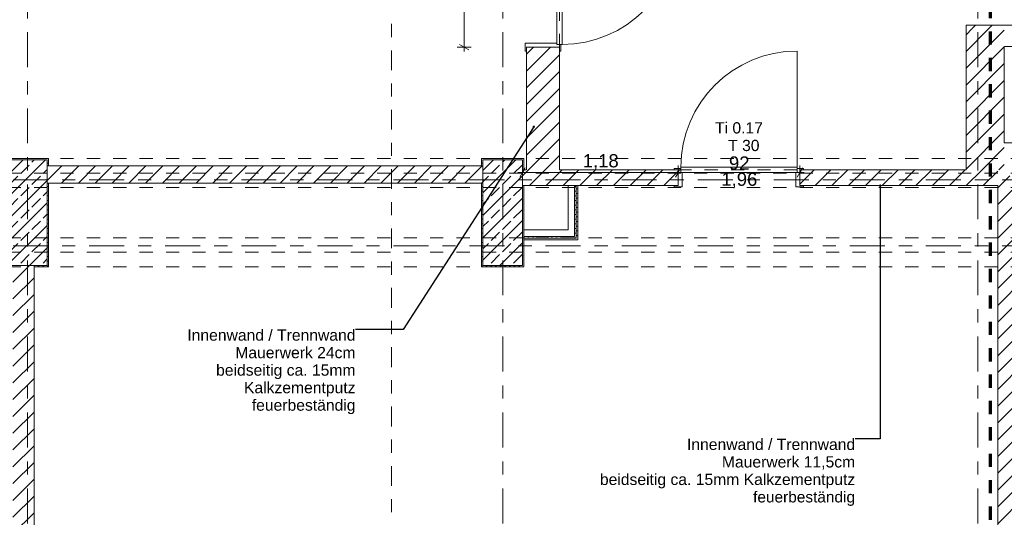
# Model space of a CAD drawing. Header units: metres. Extents: x -3.6 to 84.5, y -11 to 16.8.
# Tile 10 of 78: x 7.7 to 15.1, y 3.3 to 7.1. Entities that reach past the tile are written whole.
import ezdxf

# ---------------------------------------------------------------- set-up
doc = ezdxf.new("R2010")
doc.units = ezdxf.units.M
doc.header["$MEASUREMENT"] = 0
for name, pattern in [('Achse', [0.2, 0.1, -0.05, 0, -0.05]), ('Schnittlinie', [0.3, 0.15, -0.075, 0, -0.075]), ('Strichlinie doppelt', [0.546806, 0.264583, -0.105833, 0.070556, -0.105833]), ('Strichlinie eng', [0.115, 0.075, -0.04]), ('Untersicht', [0.1, 0.075, -0.025]), ('Wipeout_Contour', [1, 0, -1])]:
    doc.linetypes.add(name, pattern=pattern)
for name, color, linetype in [('152 - Bemaßung_ Beschriftung.Ausbau', 7, 'Continuous'), ('201a - Marker.Schnitt - optisch Grundriss', 7, 'Continuous'), ('301 - Elemente.Linie', 7, 'Continuous'), ('451 - Universal.Achsen Raster', 7, 'Continuous'), ('605 - Struktur.Wand Innen', 7, 'Continuous'), ('606 - Struktur.Wand Innen Ausbau', 7, 'Continuous'), ('607 - Struktur.Stütze', 7, 'Continuous'), ('608 - Struktur.Träger', 7, 'Continuous'), ('650 - Abdeckung.Fußboden Aufbau', 7, 'Continuous')]:
    doc.layers.add(name, color=color, linetype=linetype)
doc.styles.add('ERSTELLTER_STIL_2', font='txt')
doc.dimstyles.new('ERSTELLTER_STIL__1', dxfattribs={"dimtxt": 0.1, "dimasz": 0.0532, "dimexe": 0.18, "dimexo": 0.0625, "dimgap": 0, "dimtad": 1, "dimtih": 1, "dimtoh": 1, "dimzin": 0, "dimdsep": 46, "dimtxsty": 'ERSTELLTER_STIL_2', "dimblk": 'ARROWHEAD_2', "dimblk1": 'ARROWHEAD_2', "dimblk2": 'ARROWHEAD_2', "dimcen": 0.09, "dimse1": 1, "dimse2": 1, "dimclrd": 7, "dimclre": 7, "dimclrt": 7, "dimazin": 0, "dimtfac": 1, "dimtdec": 4, "dimtmove": 0, "dimatfit": 3, "dimfxl": 1, "dimtolj": 1, "dimtzin": 0, "dimarcsym": 0})
doc.dimstyles.new('ERSTELLTER_STIL__2', dxfattribs={"dimtxt": 0.1, "dimasz": 0.0532, "dimexe": 0.18, "dimexo": 0.0625, "dimgap": 0, "dimtad": 1, "dimtih": 1, "dimtoh": 1, "dimzin": 0, "dimdsep": 46, "dimtxsty": 'ERSTELLTER_STIL_2', "dimblk": 'ARROWHEAD_2', "dimblk1": 'ARROWHEAD_2', "dimblk2": 'ARROWHEAD_2', "dimcen": 0.09, "dimse1": 1, "dimse2": 1, "dimclrd": 7, "dimclre": 7, "dimclrt": 7, "dimazin": 0, "dimtfac": 1, "dimtdec": 4, "dimtmove": 2, "dimatfit": 3, "dimfxl": 1, "dimtolj": 1, "dimtzin": 0, "dimarcsym": 0})
doc.dimstyles.new('ERSTELLTER_STIL__3', dxfattribs={"dimtxt": 0.1, "dimasz": 0.0532, "dimexe": 0.18, "dimexo": 0.0625, "dimgap": 0, "dimtad": 1, "dimzin": 0, "dimdsep": 46, "dimtxsty": 'ERSTELLTER_STIL_2', "dimblk": 'ARROWHEAD_2', "dimblk1": 'ARROWHEAD_2', "dimblk2": 'ARROWHEAD_2', "dimcen": 0.09, "dimse1": 1, "dimse2": 1, "dimclrd": 7, "dimclre": 7, "dimclrt": 7, "dimazin": 0, "dimtfac": 1, "dimtdec": 4, "dimtmove": 0, "dimatfit": 3, "dimfxl": 1, "dimtolj": 1, "dimtzin": 0, "dimarcsym": 0})
doc.dimstyles.new('ERSTELLTER_STIL__6', dxfattribs={"dimtxt": 0.18, "dimasz": 0.03648, "dimexe": 0.18, "dimexo": 0.0625, "dimgap": 0, "dimtad": 0, "dimtih": 1, "dimtoh": 1, "dimdec": 4, "dimzin": 0, "dimdsep": 46, "dimcen": 0.09, "dimadec": 0, "dimazin": 0, "dimtfac": 1, "dimtdec": 4, "dimtmove": 0, "dimatfit": 3, "dimldrblk": 'ARROWHEAD_11', "dimfxl": 1, "dimtolj": 1, "dimtzin": 0, "dimarcsym": 0})
pattern_1 = [(45, (0, 0), (-0.0636396, 0.0636396), [])]
pattern_2 = [(45, (0, 0), (-0.01767767, 0.01767767), [0, -0.025])]
pattern_3 = [(45, (0, 0), (-0.0848528, 0.0848528), []), (45, (-0.04243, 0.04243), (-0.0848528, 0.0848528), [0.09, -0.03])]

# ---------------------------------------------------------------- blocks, each defined once
blk = doc.blocks.new('ARROWHEAD_11')
at = {"color": 0, "linetype": 'Continuous', "lineweight": 0}
blk.add_line((0, 0), (-1, 0), dxfattribs=at)
at = {"color": 0, "linetype": 'Continuous', "lineweight": 0, "const_width": 0.25, "flags": 128}
blk.add_lwpolyline([(-0.125, 0, 1), (0.125, 0, 1)], format="xyb", close=True, dxfattribs=at)
blk = doc.blocks.new('*D51')
at = {"layer": '152 - Bemaßung_ Beschriftung.Ausbau', "color": 7, "linetype": 'Continuous', "lineweight": 5}
for p, q in [((-0.1048, -4.025), (-0.1452, -4.095)), ((-0.125, -4.1125), (-0.125, -4.0075)), ((0.0052, -4.025), (-0.0352, -4.095)), ((-0.015, -4.1125), (-0.015, -4.0075)), ((-0.1592, -4.06), (-0.125, -4.06)), ((-0.125, -4.06), (-0.015, -4.06)), ((-0.015, -4.06), (52.7, -4.06))]:
    blk.add_line(p, q, dxfattribs=at)
at = {"layer": '152 - Bemaßung_ Beschriftung.Ausbau', "color": 7, "lineweight": 5, "insert": (-0.1416, -4.0505), "char_height": 0.1, "attachment_point": 7, "style": 'ERSTELLTER_STIL_2'}
blk.add_mtext('\\A1;{\\pql;\\fArial|b0|i0|c0|p38;11}', dxfattribs=at)
blk = doc.blocks.new('ARROWHEAD_2')
at = {"color": 0, "linetype": 'Continuous', "lineweight": 0}
for p, q in [((0, 0), (-1, 0)), ((-0.38, -0.66), (0.38, 0.66))]:
    blk.add_line(p, q, dxfattribs=at)
blk = doc.blocks.new('*D52')
at = {"layer": '152 - Bemaßung_ Beschriftung.Ausbau', "color": 7, "linetype": 'Continuous', "lineweight": 5}
for p, q in [((0.0052, -4.025), (-0.0352, -4.095)), ((52.7202, -4.025), (52.6798, -4.095)), ((52.7, -4.1125), (52.7, -4.0075)), ((-0.015, -4.06), (52.7, -4.06))]:
    blk.add_line(p, q, dxfattribs=at)
at = {"layer": '152 - Bemaßung_ Beschriftung.Ausbau', "color": 7, "lineweight": 5, "insert": (26.1465, -4.0594), "char_height": 0.1, "attachment_point": 7, "style": 'ERSTELLTER_STIL_2'}
blk.add_mtext('\\A1;{\\pql;\\fArial|b0|i0|c0|p38;52,71\\fArial|b0|i0|c0|p38;\\A1{\\H.66x;\\S5^  ;}}', dxfattribs=at)
blk = doc.blocks.new('*D178')
at = {"layer": '152 - Bemaßung_ Beschriftung.Ausbau', "color": 7, "linetype": 'Continuous', "lineweight": 5}
for p, q in [((-0.1592, 14.855), (-0.125, 14.855)), ((-0.1048, 14.89), (-0.1452, 14.82)), ((-0.125, 14.8025), (-0.125, 14.9075)), ((-0.125, 14.855), (-0.015, 14.855)), ((0.0052, 14.89), (-0.0352, 14.82)), ((-0.015, 14.8025), (-0.015, 14.9075)), ((-0.015, 14.855), (31.315, 14.855))]:
    blk.add_line(p, q, dxfattribs=at)
at = {"layer": '152 - Bemaßung_ Beschriftung.Ausbau', "color": 7, "lineweight": 5, "insert": (-0.1401, 14.8645), "char_height": 0.1, "attachment_point": 7, "style": 'ERSTELLTER_STIL_2'}
blk.add_mtext('\\A1;{\\pql;\\fArial|b0|i0|c0|p38;11}', dxfattribs=at)
blk = doc.blocks.new('*D179')
at = {"layer": '152 - Bemaßung_ Beschriftung.Ausbau', "color": 7, "linetype": 'Continuous', "lineweight": 5}
for p, q in [((0.0052, 14.89), (-0.0352, 14.82)), ((-0.015, 14.855), (31.315, 14.855))]:
    blk.add_line(p, q, dxfattribs=at)
blk = doc.blocks.new('*D237')
at = {"layer": '152 - Bemaßung_ Beschriftung.Ausbau', "color": 7, "linetype": 'Continuous', "lineweight": 5}
for p, q in [((11.4458, 5.905), (11.48, 5.905)), ((11.5002, 5.94), (11.4598, 5.87)), ((11.48, 5.8525), (11.48, 5.9575)), ((11.48, 5.905), (12.66, 5.905)), ((12.6802, 5.94), (12.6398, 5.87)), ((12.66, 5.8525), (12.66, 5.9575))]:
    blk.add_line(p, q, dxfattribs=at)
at = {"layer": '152 - Bemaßung_ Beschriftung.Ausbau', "color": 7, "lineweight": 5, "insert": (11.937, 5.925), "char_height": 0.1, "attachment_point": 7, "style": 'ERSTELLTER_STIL_2'}
blk.add_mtext('\\A1;{\\pql;\\fArial|b0|i0|c0|p38;1,18}', dxfattribs=at)
blk = doc.blocks.new('*D238')
at = {"layer": '152 - Bemaßung_ Beschriftung.Ausbau', "color": 7, "linetype": 'Continuous', "lineweight": 5}
for p, q in [((12.6802, 5.94), (12.6398, 5.87)), ((12.66, 5.8525), (12.66, 5.9575)), ((12.66, 5.905), (13.58, 5.905)), ((13.5598, 5.87), (13.6002, 5.94)), ((13.58, 5.8525), (13.58, 5.9575)), ((13.58, 5.905), (13.6142, 5.905))]:
    blk.add_line(p, q, dxfattribs=at)
at = {"layer": '152 - Bemaßung_ Beschriftung.Ausbau', "color": 7, "lineweight": 5, "char_height": 0.1, "attachment_point": 7, "style": 'ERSTELLTER_STIL_2'}
for s, insert in [('\\A1;{\\pql;\\fArial|b0|i0|c0|p38;92}', (13.0441, 5.925)), ('\\A1;{\\pql;\\fArial|b0|i0|c0|p38;1,96}', (12.987, 5.785))]:
    blk.add_mtext(s, dxfattribs=dict(at, insert=insert))
blk = doc.blocks.new('*D241')
at = {"layer": '152 - Bemaßung_ Beschriftung.Ausbau', "color": 7, "linetype": 'Continuous', "lineweight": 5}
for p, q in [((11.0907, 7.775), (10.9857, 7.775)), ((11.0032, 7.7952), (11.0732, 7.7548)), ((11.0382, 6.855), (11.0382, 7.775)), ((11.0032, 6.8752), (11.0732, 6.8348)), ((11.0907, 6.855), (10.9857, 6.855)), ((11.0382, 6.8208), (11.0382, 6.855))]:
    blk.add_line(p, q, dxfattribs=at)
at = {"layer": '152 - Bemaßung_ Beschriftung.Ausbau', "color": 7, "lineweight": 5, "char_height": 0.1, "attachment_point": 7, "rotation": 90, "style": 'ERSTELLTER_STIL_2'}
for s, insert in [('\\A1;{\\pql;\\fArial|b0|i0|c0|p38;92}', (11.0182, 7.2391)), ('\\A1;{\\pql;\\fArial|b0|i0|c0|p38;1,99}', (11.1582, 7.182))]:
    blk.add_mtext(s, dxfattribs=dict(at, insert=insert))

msp = doc.modelspace()

# ---------------------------------------------------------------- hatches: boundary and pattern name
at = {"layer": '606 - Struktur.Wand Innen Ausbau', "linetype": 'Continuous', "lineweight": 0, "true_color": 0x000000}
h = msp.add_hatch(dxfattribs=at)
h.set_pattern_fill('Gips_0001', color=18, style=0, pattern_type=2)
h.set_pattern_definition(pattern_2)
h.paths.add_polyline_path([(11.49, 5.4075), (11.875, 5.4075), (11.875, 5.42), (11.49, 5.42)])
h = msp.add_hatch(dxfattribs=at)
h.set_pattern_fill('Gips_0001', color=18, style=0, pattern_type=2)
h.set_pattern_definition(pattern_2)
h.paths.add_polyline_path([(11.49, 5.395), (11.8875, 5.395), (11.8875, 5.4075), (11.49, 5.4075)])
h = msp.add_hatch(dxfattribs=at)
h.set_pattern_fill('Gips_0001', color=18, style=0, pattern_type=2)
h.set_pattern_definition(pattern_2)
h.paths.add_polyline_path([(11.875, 5.4075), (11.8875, 5.4075), (11.875, 5.42)])
h = msp.add_hatch(dxfattribs=at)
h.set_pattern_fill('Gips_0001', color=18, style=0, pattern_type=2)
h.set_pattern_definition(pattern_2)
h.paths.add_polyline_path([(11.8875, 5.42), (11.875, 5.42), (11.8875, 5.4075)])
h = msp.add_hatch(dxfattribs=at)
h.set_pattern_fill('Gips_0001', color=18, style=0, pattern_type=2)
h.set_pattern_definition(pattern_2)
h.paths.add_polyline_path([(11.8875, 5.395), (11.9, 5.395), (11.8875, 5.4075)])
h = msp.add_hatch(dxfattribs=at)
h.set_pattern_fill('Gips_0001', color=18, style=0, pattern_type=2)
h.set_pattern_definition(pattern_2)
h.paths.add_polyline_path([(11.9, 5.4075), (11.8875, 5.4075), (11.9, 5.395)])

# ---------------------------------------------------------------- linework, layer by layer
at = {"layer": '451 - Universal.Achsen Raster', "color": 160, "linetype": 'Strichlinie doppelt', "lineweight": 9, "true_color": 0x3232ff}
msp.add_line((11.33, -10.585), (11.33, 16.355), dxfattribs=at)
at = {"layer": '606 - Struktur.Wand Innen Ausbau', "color": 7, "linetype": 'Continuous', "lineweight": 5}
for p, q in [((11.875, 5.42), (11.875, 5.47)), ((11.49, 5.42), (11.825, 5.42)), ((11.49, 5.4075), (11.875, 5.4075)), ((11.825, 5.42), (11.875, 5.42)), ((11.825, 5.42), (11.875, 5.42)), ((11.875, 5.4075), (11.8875, 5.4075)), ((11.8875, 5.4075), (11.8875, 5.42))]:
    msp.add_line(p, q, dxfattribs=at)
at = {"layer": '606 - Struktur.Wand Innen Ausbau', "color": 7, "linetype": 'Continuous', "lineweight": 5, "flags": 128}
for points in [[(11.825, 5.47), (11.49, 5.47)], [(11.49, 5.395), (11.8875, 5.395)], [(11.9, 5.395), (11.8875, 5.395)]]:
    msp.add_lwpolyline(points, dxfattribs=at)
at = {"layer": '650 - Abdeckung.Fußboden Aufbau', "color": 7, "linetype": 'Strichlinie eng', "lineweight": 13, "flags": 128}
for points in [[(11.76, 6.855), (11.76, 7.775)], [(12.66, 5.925), (13.58, 5.925)]]:
    msp.add_lwpolyline(points, dxfattribs=at)
at = {"layer": '650 - Abdeckung.Fußboden Aufbau', "color": 7, "linetype": 'Continuous', "lineweight": 13, "flags": 128}
for points in [[(6.29, 5.825), (6.29, 5.955), (7.57, 5.955), (7.57, 6.01), (7.89, 6.01), (7.89, 5.955), (11.17, 5.955), (11.17, 6.01), (11.49, 6.01), (11.49, 5.925), (11.51, 5.925), (11.51, 6.855), (11.76, 6.855)], [(11.76, 6.855), (11.76, 5.925)], [(12.66, 5.925), (12.66, 5.805), (11.9, 5.805), (11.9, 5.395), (11.49, 5.395), (11.49, 5.19), (11.17, 5.19), (11.17, 5.825), (7.89, 5.825), (7.89, 5.19), (7.78, 5.19), (7.78, 0.71)], [(11.76, 5.925), (12.66, 5.925)]]:
    msp.add_lwpolyline(points, dxfattribs=at)

# ---------------------------------------------------------------- texts
at = {"layer": '152 - Bemaßung_ Beschriftung.Ausbau', "color": 7, "linetype": 'Continuous', "lineweight": 9, "char_height": 0.085, "attachment_point": 3, "style": 'ERSTELLTER_STIL_2'}
for s, insert, line_spacing_factor in [('\\A1;{\\pqr;\\fArial|b0|i0|c0|p38;Innenwand / Trennwand\\P\\pqr;\\fArial|b0|i0|c0|p38;Mauerwerk 24cm\\P\\pqr;\\fArial|b0|i0|c0|p38;beidseitig ca. 15mm\\P\\pqr;\\fArial|b0|i0|c0|p38;Kalkzementputz\\P\\pqr;\\fArial|b0|i0|c0|p38;feuerbeständig}', (10.215, 4.715), 0.936396), ('\\A1;{\\pqr;\\fArial|b0|i0|c0|p38;Innenwand / Trennwand\\P\\pqr;\\fArial|b0|i0|c0|p38;Mauerwerk 11,5cm\\P\\pqr;\\fArial|b0|i0|c0|p38;beidseitig ca. 15mm Kalkzementputz\\P\\pqr;\\fArial|b0|i0|c0|p38;\\H0.982573x;feuerbeständi\\fArial|b0|i0|c0|p38;\\H1.017736x;g}', (14.0002, 3.8869), 0.93742)]:
    msp.add_mtext(s, dxfattribs=dict(at, insert=insert, line_spacing_factor=line_spacing_factor))
at = {"layer": '605 - Struktur.Wand Innen', "color": 7, "lineweight": 9, "char_height": 0.085, "style": 'ERSTELLTER_STIL_2'}
for s, insert, attachment_point in [('\\A1;{\\pqc;\\pt0;\\fArial|b0|i0|c0|p38;Ti 0.17}', (13.12, 6.1992), 8), ('\\A1;{\\pqr;\\pt0;\\fArial|b0|i0|c0|p38;}', (12.9727, 6.1714), 3), ('\\A1;{\\pql;\\pt0;\\fArial|b0|i0|c0|p38;T 30}', (13.038, 6.152), 1)]:
    msp.add_mtext(s, dxfattribs=dict(at, insert=insert, attachment_point=attachment_point))

# ---------------------------------------------------------------- wipeouts: each hides what was drawn before it
at = {"color": 254, "linetype": 'Wipeout_Contour', "lineweight": 0, "ltscale": 62.893342}
msp.add_wipeout([(15.08, 5.88), (15.08, 0.435), (15.28, 0.435), (15.28, 5.88)], dxfattribs=at).dxf.layer = '605 - Struktur.Wand Innen'

# ---------------------------------------------------------------- next in the draw order: hatches: boundary and pattern name
at = {"layer": '605 - Struktur.Wand Innen', "linetype": 'Continuous', "lineweight": 0, "true_color": 0x000000}
h = msp.add_hatch(dxfattribs=at)
h.set_pattern_fill('MW_Ziegel_0001', color=18, style=0, pattern_type=2)
h.set_pattern_definition(pattern_1)
h.paths.add_polyline_path([(15.08, 5.88), (15.08, 0.435), (15.28, 0.435), (15.28, 5.88)])

# ---------------------------------------------------------------- next in the draw order: linework, layer by layer
at = {"layer": '451 - Universal.Achsen Raster', "color": 160, "linetype": 'Strichlinie doppelt', "lineweight": 9, "true_color": 0x3232ff}
msp.add_line((64.935, 5.35), (-3.175, 5.35), dxfattribs=at)
at = {"layer": '605 - Struktur.Wand Innen', "color": 7, "linetype": 'Continuous', "lineweight": 18, "flags": 128}
msp.add_lwpolyline([(15.08, 5.805), (15.08, 0.7)], dxfattribs=at)
at = {"layer": '608 - Struktur.Träger', "color": 7, "linetype": 'Untersicht', "lineweight": 13}
msp.add_line((0.38, 5.41), (61.88, 5.41), dxfattribs=at)
at = {"layer": '608 - Struktur.Träger', "color": 7, "linetype": 'Achse', "lineweight": 9}
msp.add_line((0.38, 5.3), (61.88, 5.3), dxfattribs=at)

# ---------------------------------------------------------------- next in the draw order: wipeouts: each hides what was drawn before it
at = {"color": 254, "linetype": 'Wipeout_Contour', "lineweight": 0, "ltscale": 64.29851}
msp.add_wipeout([(14.84, 5.805), (15.08, 5.805), (15.08, 5.925), (14.84, 5.925)], dxfattribs=at).dxf.layer = '605 - Struktur.Wand Innen'

# ---------------------------------------------------------------- next in the draw order: hatches: boundary and pattern name
at = {"layer": '605 - Struktur.Wand Innen', "linetype": 'Continuous', "lineweight": 0, "true_color": 0x000000}
h = msp.add_hatch(dxfattribs=at)
h.set_pattern_fill('MW_Ziegel_0001', color=18, style=0, pattern_type=2)
h.set_pattern_definition(pattern_1)
h.paths.add_polyline_path([(14.84, 5.805), (15.08, 5.805), (15.08, 5.925), (14.84, 5.925)])

# ---------------------------------------------------------------- next in the draw order: linework, layer by layer
at = {"layer": '605 - Struktur.Wand Innen', "color": 7, "linetype": 'Continuous', "lineweight": 18}
msp.add_line((14.84, 5.805), (15.08, 5.805), dxfattribs=at)

# ---------------------------------------------------------------- next in the draw order: wipeouts: each hides what was drawn before it
at = {"color": 254, "linetype": 'Wipeout_Contour', "lineweight": 0, "ltscale": 65.192891}
msp.add_wipeout([(14.84, 6.86), (14.84, 5.925), (15.13, 5.925), (15.13, 6.86)], dxfattribs=at).dxf.layer = '605 - Struktur.Wand Innen'

# ---------------------------------------------------------------- next in the draw order: hatches: boundary and pattern name
at = {"layer": '605 - Struktur.Wand Innen', "linetype": 'Continuous', "lineweight": 0, "true_color": 0x000000}
h = msp.add_hatch(dxfattribs=at)
h.set_pattern_fill('MW_Ziegel_0001', color=18, style=0, pattern_type=2)
h.set_pattern_definition(pattern_1)
h.paths.add_polyline_path([(14.84, 6.86), (14.84, 5.925), (15.13, 5.925), (15.13, 6.86)])

# ---------------------------------------------------------------- next in the draw order: linework, layer by layer
at = {"layer": '605 - Struktur.Wand Innen', "color": 7, "linetype": 'Continuous', "lineweight": 18, "flags": 128}
msp.add_lwpolyline([(14.84, 6.86), (14.84, 5.925)], dxfattribs=at)
at = {"layer": '650 - Abdeckung.Fußboden Aufbau', "color": 7, "linetype": 'Continuous', "lineweight": 13, "flags": 128}
for points in [[(14.84, 5.925), (14.84, 7.02), (16.11, 7.02), (16.11, 6.86), (15.13, 6.86), (15.13, 6.13), (18.42, 6.13), (18.42, 6.29), (18.71, 6.29), (18.71, 5.94), (19.9, 5.94), (19.9, 5.785)], [(7.78, 0.71), (7.89, 0.71), (7.89, 0.445), (11.17, 0.445), (11.17, 0.71), (11.49, 0.71), (11.49, 0.445), (14.77, 0.445), (14.77, 0.71), (15.08, 0.71), (15.08, 5.805), (13.58, 5.805), (13.58, 5.925)], [(13.58, 5.925), (14.84, 5.925)]]:
    msp.add_lwpolyline(points, dxfattribs=at)

# ---------------------------------------------------------------- next in the draw order: wipeouts: each hides what was drawn before it
at = {"color": 254, "linetype": 'Wipeout_Contour', "lineweight": 0, "ltscale": 49.631399}
msp.add_wipeout([(15.13, 6.86), (14.84, 7.02), (14.84, 6.86)], dxfattribs=at).dxf.layer = '605 - Struktur.Wand Innen'
at = {"color": 254, "linetype": 'Wipeout_Contour', "lineweight": 0, "ltscale": 44.857014}
msp.add_wipeout([(7.88, 5.825), (11.18, 5.825), (11.18, 5.955), (7.88, 5.955)], dxfattribs=at).dxf.layer = '605 - Struktur.Wand Innen'
at = {"color": 254, "linetype": 'Wipeout_Contour', "lineweight": 0, "ltscale": 51.653565}
msp.add_wipeout([(11.51, 5.925), (11.48, 5.925), (11.48, 5.805), (11.51, 5.805)], dxfattribs=at).dxf.layer = '605 - Struktur.Wand Innen'
at = {"color": 254, "linetype": 'Wipeout_Contour', "lineweight": 0, "ltscale": 54.195782}
msp.add_wipeout([(11.76, 5.925), (11.76, 5.805), (12.66, 5.805), (12.66, 5.925)], dxfattribs=at).dxf.layer = '605 - Struktur.Wand Innen'
at = {"color": 254, "linetype": 'Wipeout_Contour', "lineweight": 0, "ltscale": 61.499883}
msp.add_wipeout([(13.58, 5.925), (13.58, 5.805), (14.84, 5.805), (14.84, 5.925)], dxfattribs=at).dxf.layer = '605 - Struktur.Wand Innen'
at = {"color": 254, "linetype": 'Wipeout_Contour', "lineweight": 0, "ltscale": 33.935399}
msp.add_wipeout([(7.62, 0.7), (7.78, 0.7), (7.78, 5.2), (7.62, 5.2)], dxfattribs=at).dxf.layer = '605 - Struktur.Wand Innen'

# ---------------------------------------------------------------- next in the draw order: hatches: boundary and pattern name
at = {"layer": '605 - Struktur.Wand Innen', "linetype": 'Continuous', "lineweight": 0, "true_color": 0x000000}
h = msp.add_hatch(dxfattribs=at)
h.set_pattern_fill('MW_Ziegel_0001', color=18, style=0, pattern_type=2)
h.set_pattern_definition(pattern_1)
h.paths.add_polyline_path([(15.13, 6.86), (14.84, 7.02), (14.84, 6.86)])
h = msp.add_hatch(dxfattribs=at)
h.set_pattern_fill('MW_Ziegel_0001', color=18, style=0, pattern_type=2)
h.set_pattern_definition(pattern_1)
h.paths.add_polyline_path([(7.88, 5.825), (11.18, 5.825), (11.18, 5.955), (7.88, 5.955)])
h = msp.add_hatch(dxfattribs=at)
h.set_pattern_fill('MW_Ziegel_0001', color=18, style=0, pattern_type=2)
h.set_pattern_definition(pattern_1)
h.paths.add_polyline_path([(11.51, 5.925), (11.48, 5.925), (11.48, 5.805), (11.51, 5.805)])
h = msp.add_hatch(dxfattribs=at)
h.set_pattern_fill('MW_Ziegel_0001', color=18, style=0, pattern_type=2)
h.set_pattern_definition(pattern_1)
h.paths.add_polyline_path([(11.76, 5.925), (11.76, 5.805), (12.66, 5.805), (12.66, 5.925)])
h = msp.add_hatch(dxfattribs=at)
h.set_pattern_fill('MW_Ziegel_0001', color=18, style=0, pattern_type=2)
h.set_pattern_definition(pattern_1)
h.paths.add_polyline_path([(13.58, 5.925), (13.58, 5.805), (14.84, 5.805), (14.84, 5.925)])
h = msp.add_hatch(dxfattribs=at)
h.set_pattern_fill('MW_Ziegel_0001', color=18, style=0, pattern_type=2)
h.set_pattern_definition(pattern_1)
h.paths.add_polyline_path([(7.62, 0.7), (7.78, 0.7), (7.78, 5.2), (7.62, 5.2)])
at = {"layer": '606 - Struktur.Wand Innen Ausbau', "linetype": 'Continuous', "lineweight": 0, "true_color": 0x000000}
h = msp.add_hatch(dxfattribs=at)
h.set_pattern_fill('Gips_0001', color=18, style=0, pattern_type=2)
h.set_pattern_definition(pattern_2)
h.paths.add_polyline_path([(11.8875, 5.805), (11.875, 5.805), (11.875, 5.42), (11.8875, 5.42)])
h = msp.add_hatch(dxfattribs=at)
h.set_pattern_fill('Gips_0001', color=18, style=0, pattern_type=2)
h.set_pattern_definition(pattern_2)
h.paths.add_polyline_path([(11.9, 5.805), (11.8875, 5.805), (11.8875, 5.4075), (11.9, 5.4075)])
at = {"layer": '607 - Struktur.Stütze', "linetype": 'Continuous', "lineweight": 0, "true_color": 0x000000}
h = msp.add_hatch(dxfattribs=at)
h.set_pattern_fill('Gips_0001', color=18, style=0, pattern_type=2)
h.set_pattern_definition(pattern_2)
h.paths.add_polyline_path([(7.89, 6.01), (7.57, 6.01), (7.57, 5.955), (7.58, 5.955), (7.58, 6), (7.88, 6), (7.88, 5.955), (7.89, 5.955)])
h = msp.add_hatch(dxfattribs=at)
h.set_pattern_fill('Beton__Stahlbeton_0001', color=18, style=0, pattern_type=2)
h.set_pattern_definition(pattern_3)
h.paths.add_polyline_path([(7.58, 5.2), (7.88, 5.2), (7.88, 6), (7.58, 6)])
h = msp.add_hatch(dxfattribs=at)
h.set_pattern_fill('Gips_0001', color=18, style=0, pattern_type=2)
h.set_pattern_definition(pattern_2)
h.paths.add_polyline_path([(7.78, 5.2), (7.78, 5.19), (7.89, 5.19), (7.89, 5.825), (7.88, 5.825), (7.88, 5.2)])

# ---------------------------------------------------------------- next in the draw order: linework, layer by layer
at = {"layer": '201a - Marker.Schnitt - optisch Grundriss', "color": 7, "linetype": 'Schnittlinie', "lineweight": 13}
msp.add_line((10.488, 14.48), (10.488, -0.78), dxfattribs=at)
at = {"layer": '451 - Universal.Achsen Raster', "color": 160, "linetype": 'Strichlinie doppelt', "lineweight": 9, "true_color": 0x3232ff}
msp.add_line((7.73, -10.585), (7.73, 16.355), dxfattribs=at)
at = {"layer": '605 - Struktur.Wand Innen', "color": 7, "linetype": 'Continuous', "lineweight": 13}
for p, q in [((13.56, 5.945), (13.56, 6.825)), ((12.68, 5.935), (12.63, 5.935)), ((12.63, 5.935), (12.63, 5.925)), ((12.63, 5.925), (12.66, 5.925)), ((12.66, 5.925), (12.66, 5.805)), ((12.68, 5.945), (12.68, 5.905)), ((13.56, 5.945), (12.68, 5.945)), ((12.68, 5.905), (12.68, 5.935)), ((12.69, 5.905), (12.68, 5.905)), ((12.68, 5.905), (13.56, 5.905)), ((12.69, 5.795), (12.69, 5.905)), ((13.55, 5.795), (13.55, 5.905)), ((13.55, 5.905), (13.56, 5.905)), ((13.56, 5.905), (13.56, 5.945)), ((13.56, 5.905), (13.56, 5.935)), ((13.56, 5.935), (13.61, 5.935)), ((13.61, 5.925), (13.58, 5.925)), ((13.58, 5.925), (13.58, 5.805)), ((13.61, 5.935), (13.61, 5.925)), ((12.66, 5.805), (12.63, 5.805)), ((12.63, 5.805), (12.63, 5.795)), ((12.63, 5.795), (12.69, 5.795)), ((13.61, 5.795), (13.55, 5.795)), ((13.58, 5.805), (13.61, 5.805)), ((13.61, 5.805), (13.61, 5.795))]:
    msp.add_line(p, q, dxfattribs=at)
at = {"layer": '605 - Struktur.Wand Innen', "color": 7, "linetype": 'Continuous', "lineweight": 18}
for p, q in [((12.66, 5.805), (12.66, 5.925)), ((12.66, 5.805), (12.66, 5.925)), ((12.66, 5.805), (12.66, 5.925)), ((13.58, 5.805), (13.58, 5.925)), ((13.58, 5.805), (13.58, 5.925)), ((13.58, 5.805), (13.58, 5.925))]:
    msp.add_line(p, q, dxfattribs=at)
at = {"layer": '605 - Struktur.Wand Innen', "color": 7, "linetype": 'Continuous', "lineweight": 13, "flags": 128}
for points in [[(11.18, 5.955), (7.88, 5.955)], [(7.88, 5.825), (11.18, 5.825)]]:
    msp.add_lwpolyline(points, dxfattribs=at)
at = {"layer": '605 - Struktur.Wand Innen', "color": 7, "linetype": 'Continuous', "lineweight": 18, "flags": 128}
for points in [[(11.51, 5.925), (11.48, 5.925)], [(12.66, 5.925), (11.76, 5.925)], [(14.84, 5.925), (13.58, 5.925)], [(11.48, 5.805), (12.66, 5.805)], [(13.58, 5.805), (15.08, 5.805)], [(7.78, 0.7), (7.78, 5.2)]]:
    msp.add_lwpolyline(points, dxfattribs=at)
at = {"layer": '605 - Struktur.Wand Innen', "color": 7, "linetype": 'Continuous', "lineweight": 9}
msp.add_arc((13.56, 5.945), 0.88, 90, 180, dxfattribs=at)
at = {"layer": '606 - Struktur.Wand Innen Ausbau', "color": 7, "linetype": 'Continuous', "lineweight": 5}
for p, q in [((11.875, 5.47), (11.875, 5.805)), ((11.8875, 5.42), (11.8875, 5.805))]:
    msp.add_line(p, q, dxfattribs=at)
at = {"layer": '606 - Struktur.Wand Innen Ausbau', "color": 7, "linetype": 'Continuous', "lineweight": 5, "flags": 128}
for points in [[(11.825, 5.805), (11.825, 5.47)], [(11.875, 5.805), (11.825, 5.805)], [(11.8875, 5.805), (11.875, 5.805)], [(11.9, 5.805), (11.8875, 5.805)], [(11.9, 5.395), (11.9, 5.805)]]:
    msp.add_lwpolyline(points, dxfattribs=at)
at = {"layer": '607 - Struktur.Stütze', "color": 7, "linetype": 'Continuous', "lineweight": 5, "flags": 128}
for points in [[(7.89, 5.955), (7.89, 6.01), (7.57, 6.01), (7.57, 5.955)], [(7.78, 5.19), (7.89, 5.19), (7.89, 5.825)]]:
    msp.add_lwpolyline(points, dxfattribs=at)
at = {"layer": '607 - Struktur.Stütze', "color": 7, "linetype": 'Continuous', "lineweight": 13, "flags": 128}
msp.add_lwpolyline([(7.58, 5.2), (7.88, 5.2), (7.88, 6), (7.58, 6)], close=True, dxfattribs=at)
at = {"layer": '608 - Struktur.Träger', "color": 7, "linetype": 'Untersicht', "lineweight": 13}
msp.add_line((0.38, 5.19), (61.88, 5.19), dxfattribs=at)

# ---------------------------------------------------------------- next in the draw order: dimensions: what is measured, and where the dimension line sits
at = {"layer": '152 - Bemaßung_ Beschriftung.Ausbau', "color": 7, "linetype": 'Continuous', "lineweight": 5}
dim = msp.add_linear_dim(base=(13.58, 5.905), p1=(12.66, 5.935), p2=(13.58, 5.935), dimstyle='ERSTELLTER_STIL__1', dxfattribs=at)
dim.commit()
dim.dimension.update_dxf_attribs({"geometry": '*D238', "text_midpoint": (13.1203, 5.975), "dimtype": 160})

# ---------------------------------------------------------------- next in the draw order: leaders
at = {"layer": '152 - Bemaßung_ Beschriftung.Ausbau', "color": 7, "linetype": 'Continuous', "lineweight": 9, "annotation_type": 0, "has_hookline": 1, "hookline_direction": 1, "text_width": 1.9218}
msp.add_leader([(14.19, 5.805), (14.19, 3.8869), (14.0002, 3.8869)], dimstyle='ERSTELLTER_STIL__6', dxfattribs=at)

# ---------------------------------------------------------------- next in the draw order: wipeouts: each hides what was drawn before it
at = {"color": 254, "linetype": 'Wipeout_Contour', "lineweight": 0, "ltscale": 49.474612}
msp.add_wipeout([(15.13, 7.02), (14.84, 7.02), (15.13, 6.86)], dxfattribs=at).dxf.layer = '605 - Struktur.Wand Innen'
at = {"color": 254, "linetype": 'Wipeout_Contour', "lineweight": 0, "ltscale": 52.146402}
msp.add_wipeout([(11.76, 5.925), (11.51, 5.925), (11.51, 5.805), (11.76, 5.805)], dxfattribs=at).dxf.layer = '605 - Struktur.Wand Innen'

# ---------------------------------------------------------------- next in the draw order: hatches: boundary and pattern name
at = {"layer": '605 - Struktur.Wand Innen', "linetype": 'Continuous', "lineweight": 0, "true_color": 0x000000}
h = msp.add_hatch(dxfattribs=at)
h.set_pattern_fill('MW_Ziegel_0001', color=18, style=0, pattern_type=2)
h.set_pattern_definition(pattern_1)
h.paths.add_polyline_path([(15.13, 7.02), (14.84, 7.02), (15.13, 6.86)])
h = msp.add_hatch(dxfattribs=at)
h.set_pattern_fill('MW_Ziegel_0001', color=18, style=0, pattern_type=2)
h.set_pattern_definition(pattern_1)
h.paths.add_polyline_path([(11.76, 5.925), (11.51, 5.925), (11.51, 5.805), (11.76, 5.805)])
at = {"layer": '607 - Struktur.Stütze', "linetype": 'Continuous', "lineweight": 0, "true_color": 0x000000}
h = msp.add_hatch(dxfattribs=at)
h.set_pattern_fill('Gips_0001', color=18, style=0, pattern_type=2)
h.set_pattern_definition(pattern_2)
h.paths.add_polyline_path([(11.18, 5.825), (11.17, 5.825), (11.17, 5.19), (11.49, 5.19), (11.49, 5.805), (11.48, 5.805), (11.48, 5.2), (11.18, 5.2)])

# ---------------------------------------------------------------- next in the draw order: linework, layer by layer
at = {"layer": '301 - Elemente.Linie', "color": 160, "linetype": 'Strichlinie eng', "lineweight": 70, "true_color": 0x3232ff, "flags": 128}
msp.add_lwpolyline([(15.0261, 14.065), (32.7919, 14.065), (32.7919, -0.365), (15.0261, -0.365)], close=True, dxfattribs=at)
at = {"layer": '451 - Universal.Achsen Raster', "color": 160, "linetype": 'Strichlinie doppelt', "lineweight": 9, "true_color": 0x3232ff}
for p, q in [((14.93, -10.585), (14.93, 16.355)), ((64.935, 5.85), (-3.175, 5.85))]:
    msp.add_line(p, q, dxfattribs=at)
at = {"layer": '605 - Struktur.Wand Innen', "color": 7, "linetype": 'Continuous', "lineweight": 18}
msp.add_line((11.51, 5.805), (11.76, 5.805), dxfattribs=at)
at = {"layer": '605 - Struktur.Wand Innen', "color": 7, "linetype": 'Continuous', "lineweight": 18, "flags": 128}
for points in [[(14.84, 7.02), (14.84, 6.86)], [(16.11, 7.02), (14.84, 7.02)]]:
    msp.add_lwpolyline(points, dxfattribs=at)
at = {"layer": '607 - Struktur.Stütze', "color": 7, "linetype": 'Continuous', "lineweight": 5, "flags": 128}
msp.add_lwpolyline([(11.17, 5.825), (11.17, 5.19), (11.49, 5.19), (11.49, 5.805)], dxfattribs=at)
at = {"layer": '608 - Struktur.Träger', "color": 7, "linetype": 'Untersicht', "lineweight": 13}
msp.add_line((0.38, 5.79), (61.88, 5.79), dxfattribs=at)

# ---------------------------------------------------------------- next in the draw order: wipeouts: each hides what was drawn before it
at = {"color": 254, "linetype": 'Wipeout_Contour', "lineweight": 0, "ltscale": 53.122759}
msp.add_wipeout([(11.51, 5.925), (11.76, 5.925), (11.76, 6.855), (11.51, 6.855)], dxfattribs=at).dxf.layer = '605 - Struktur.Wand Innen'

# ---------------------------------------------------------------- next in the draw order: hatches: boundary and pattern name
at = {"layer": '605 - Struktur.Wand Innen', "linetype": 'Continuous', "lineweight": 0, "true_color": 0x000000}
h = msp.add_hatch(dxfattribs=at)
h.set_pattern_fill('MW_Ziegel_0001', color=18, style=0, pattern_type=2)
h.set_pattern_definition(pattern_1)
h.paths.add_polyline_path([(11.51, 5.925), (11.76, 5.925), (11.76, 6.855), (11.51, 6.855)])
at = {"layer": '607 - Struktur.Stütze', "linetype": 'Continuous', "lineweight": 0, "true_color": 0x000000}
h = msp.add_hatch(dxfattribs=at)
h.set_pattern_fill('Gips_0001', color=18, style=0, pattern_type=2)
h.set_pattern_definition(pattern_2)
h.paths.add_polyline_path([(11.49, 6.01), (11.17, 6.01), (11.17, 5.955), (11.18, 5.955), (11.18, 6), (11.48, 6), (11.48, 5.925), (11.49, 5.925)])
h = msp.add_hatch(dxfattribs=at)
h.set_pattern_fill('Beton__Stahlbeton_0001', color=18, style=0, pattern_type=2)
h.set_pattern_definition(pattern_3)
h.paths.add_polyline_path([(11.18, 5.2), (11.48, 5.2), (11.48, 6), (11.18, 6)])

# ---------------------------------------------------------------- next in the draw order: linework, layer by layer
at = {"layer": '605 - Struktur.Wand Innen', "color": 7, "linetype": 'Continuous', "lineweight": 13}
for p, q in [((11.74, 6.875), (11.74, 7.755)), ((11.78, 7.755), (11.78, 6.875)), ((11.5, 6.885), (11.74, 6.885)), ((11.5, 6.825), (11.5, 6.885)), ((11.74, 6.885), (11.74, 6.875)), ((11.74, 6.875), (11.77, 6.875)), ((11.78, 6.875), (11.74, 6.875)), ((11.77, 6.875), (11.77, 6.825)), ((11.51, 6.825), (11.5, 6.825)), ((11.76, 6.855), (11.51, 6.855)), ((11.51, 6.855), (11.51, 6.825)), ((11.76, 6.825), (11.76, 6.855)), ((11.77, 6.825), (11.76, 6.825))]:
    msp.add_line(p, q, dxfattribs=at)
at = {"layer": '605 - Struktur.Wand Innen', "color": 7, "linetype": 'Continuous', "lineweight": 18}
msp.add_line((11.51, 6.855), (11.76, 6.855), dxfattribs=at)
msp.add_line((11.51, 6.855), (11.76, 6.855), dxfattribs=at)
msp.add_line((11.51, 6.855), (11.76, 6.855), dxfattribs=at)
at = {"layer": '605 - Struktur.Wand Innen', "color": 7, "linetype": 'Continuous', "lineweight": 18, "flags": 128}
for points in [[(11.51, 6.855), (11.51, 5.925)], [(11.76, 5.925), (11.76, 6.855)]]:
    msp.add_lwpolyline(points, dxfattribs=at)
at = {"layer": '605 - Struktur.Wand Innen', "color": 7, "linetype": 'Continuous', "lineweight": 9}
msp.add_arc((11.78, 7.755), 0.88, 270, 0, dxfattribs=at)
at = {"layer": '607 - Struktur.Stütze', "color": 7, "linetype": 'Continuous', "lineweight": 5, "flags": 128}
msp.add_lwpolyline([(11.49, 5.925), (11.49, 6.01), (11.17, 6.01), (11.17, 5.955)], dxfattribs=at)
at = {"layer": '607 - Struktur.Stütze', "color": 7, "linetype": 'Continuous', "lineweight": 13, "flags": 128}
msp.add_lwpolyline([(11.18, 5.2), (11.48, 5.2), (11.48, 6), (11.18, 6)], close=True, dxfattribs=at)
at = {"layer": '608 - Struktur.Träger', "color": 7, "linetype": 'Untersicht', "lineweight": 13}
msp.add_line((0.38, 6.01), (61.88, 6.01), dxfattribs=at)
at = {"layer": '608 - Struktur.Träger', "color": 7, "linetype": 'Achse', "lineweight": 9}
msp.add_line((0.38, 5.9), (61.88, 5.9), dxfattribs=at)

# ---------------------------------------------------------------- next in the draw order: dimensions: what is measured, and where the dimension line sits
at = {"layer": '152 - Bemaßung_ Beschriftung.Ausbau', "color": 7, "linetype": 'Continuous', "lineweight": 5}
for base, p1, p2, dimstyle, picture, middle in [((-0.015, 14.855), (-0.125, 13.805), (-0.015, 6.855), 'ERSTELLTER_STIL__2', '*D178', (-0.0639, 14.9145)), ((-0.015, 14.855), (-0.015, 6.855), (-0.015, 13.695), 'ERSTELLTER_STIL__1', '*D179', (-0.018146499, 14.9250000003)), ((-0.015, -4.06), (-0.125, -0.105), (-0.015, 6.855), 'ERSTELLTER_STIL__2', '*D51', (-0.0653, -4.0005)), ((52.69999, -4.06), (-0.015, 6.855), (52.69999, 0.045), 'ERSTELLTER_STIL__1', '*D52', (26.44954, -3.99)), ((12.66, 5.905), (11.48, 5.2), (12.66, 5.935), 'ERSTELLTER_STIL__1', '*D237', (12.0668, 5.975))]:
    dim = msp.add_linear_dim(base=base, p1=p1, p2=p2, dimstyle=dimstyle, dxfattribs=at)
    dim.commit()
    dim.dimension.update_dxf_attribs({"geometry": picture, "text_midpoint": middle, "dimtype": 160})
dim = msp.add_linear_dim(base=(11.0382, 7.775), p1=(11.5, 6.855), p2=(11.5, 7.775), angle=90, dimstyle='ERSTELLTER_STIL__3', dxfattribs=at)
dim.commit()
dim.dimension.update_dxf_attribs({"geometry": '*D241', "text_midpoint": (10.9682, 7.3153), "dimtype": 160, "text_rotation": 90})

# ---------------------------------------------------------------- next in the draw order: leaders
at = {"layer": '152 - Bemaßung_ Beschriftung.Ausbau', "color": 7, "linetype": 'Continuous', "lineweight": 9, "annotation_type": 0, "has_hookline": 1, "hookline_direction": 1, "text_width": 1.2532}
msp.add_leader([(11.5654, 6.2511), (10.5765, 4.715), (10.215, 4.715)], dimstyle='ERSTELLTER_STIL__6', dxfattribs=at)

doc.saveas('drawing.dxf')
